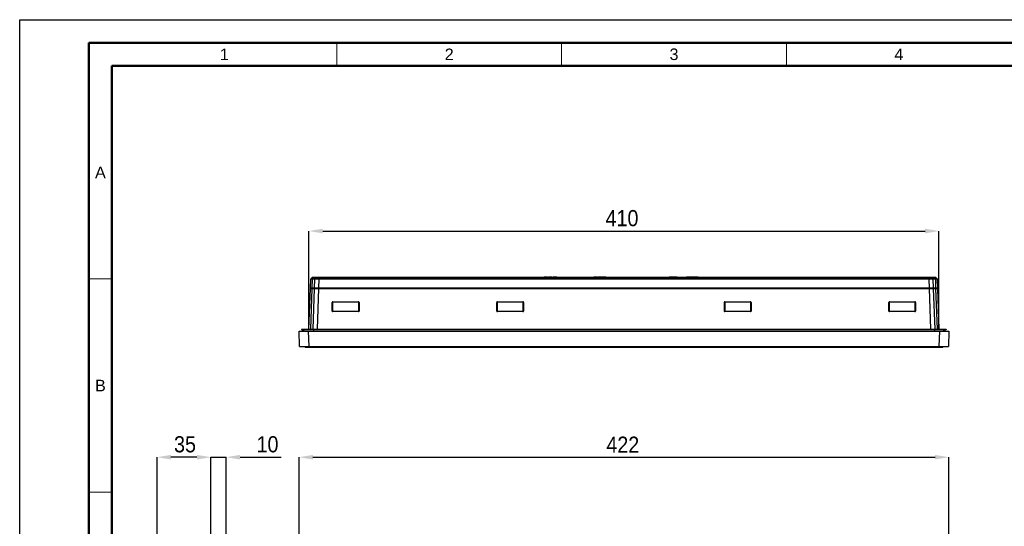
# Model space of a CAD drawing. Header units: millimetres. Extents: x 1316 to 1736, y 283 to 580.
# Tile 7 of 24: x 1316 to 1530, y 470 to 580. Entities that reach past the tile are written whole.
import ezdxf

# ---------------------------------------------------------------- set-up
doc = ezdxf.new("R2010")
doc.units = ezdxf.units.MM
doc.layers.add('Quote', color=7, linetype='Continuous')
doc.styles.add('SLDTEXTSTYLE9', font='GOTHIC.TTF', dxfattribs={"width": 0.913})
doc.styles.get("Standard").update_dxf_attribs({"font": 'arial.ttf'})
doc.dimstyles.new('SLDDIMSTYLE0', dxfattribs={"dimtxt": 3.5, "dimasz": 3, "dimexe": 0, "dimexo": 0.0625, "dimgap": 0.875, "dimtad": 1, "dimdec": 0, "dimlfac": 3, "dimrnd": 1e-09, "dimzin": 12, "dimdsep": 46, "dimtxsty": 'SLDTEXTSTYLE9', "dimcen": 0.09, "dimadec": 0, "dimazin": 3, "dimtfac": 1, "dimtdec": 0, "dimtmove": 0, "dimatfit": 0, "dimfxl": 1, "dimfrac": 2, "dimtolj": 1, "dimtzin": 12, "dimarcsym": 0})

# ---------------------------------------------------------------- blocks, each defined once
blk = doc.blocks.new('*D159')
at = {"layer": 'Quote', "color": 0, "lineweight": -2, "transparency": 16777216}
for p, q in [((1376.76, 464.91), (1376.76, 484.78)), ((1379.76, 484.78), (1514.66, 484.78)), ((1517.66, 464.91), (1517.66, 484.78))]:
    blk.add_line(p, q, dxfattribs=at)
at = {"layer": 'Quote', "color": 0, "lineweight": 18, "transparency": 16777216}
for points in [[(1379.76, 485.28), (1379.76, 484.28), (1376.76, 484.78)], [(1514.66, 485.28), (1514.66, 484.28), (1517.66, 484.78)]]:
    blk.add_solid(points, dxfattribs=at)
at = {"layer": 'Quote', "color": 0, "transparency": 16777216, "insert": (1446.96, 489.24), "char_height": 3.5, "attachment_point": 2, "style": 'SLDTEXTSTYLE9'}
blk.add_mtext('\\A1;422', dxfattribs=at)
blk = doc.blocks.new('*D163')
at = {"layer": 'Quote', "color": 0, "lineweight": -2, "transparency": 16777216}
for p, q in [((1378.92, 512.61), (1378.92, 533.77)), ((1381.92, 533.77), (1512.51, 533.77)), ((1515.51, 512.61), (1515.51, 533.77))]:
    blk.add_line(p, q, dxfattribs=at)
at = {"layer": 'Quote', "color": 0, "lineweight": 18, "transparency": 16777216}
for points in [[(1381.92, 534.27), (1381.92, 533.27), (1378.92, 533.77)], [(1512.51, 534.27), (1512.51, 533.27), (1515.51, 533.77)]]:
    blk.add_solid(points, dxfattribs=at)
at = {"layer": 'Quote', "color": 0, "transparency": 16777216, "insert": (1446.79, 538.32), "char_height": 3.5, "attachment_point": 2, "style": 'SLDTEXTSTYLE9'}
blk.add_mtext('\\A1;410', dxfattribs=at)
blk = doc.blocks.new('*D164')
at = {"layer": 'Quote', "color": 0, "lineweight": -2, "transparency": 16777216}
for p, q in [((1354.64, 484.78), (1351.64, 484.78)), ((1357.64, 466.9), (1357.64, 484.78)), ((1357.64, 484.78), (1360.98, 484.78)), ((1360.98, 466.72), (1360.98, 484.78)), ((1363.98, 484.78), (1372.88, 484.78))]:
    blk.add_line(p, q, dxfattribs=at)
at = {"layer": 'Quote', "color": 0, "lineweight": 18, "transparency": 16777216}
for points in [[(1354.64, 485.28), (1354.64, 484.28), (1357.64, 484.78)], [(1363.98, 485.28), (1363.98, 484.28), (1360.98, 484.78)]]:
    blk.add_solid(points, dxfattribs=at)
at = {"layer": 'Quote', "color": 0, "transparency": 16777216, "insert": (1369.93, 489.33), "char_height": 3.5, "attachment_point": 2, "style": 'SLDTEXTSTYLE9'}
blk.add_mtext('\\A1;10', dxfattribs=at)
blk = doc.blocks.new('*D165')
at = {"layer": 'Quote', "color": 0, "lineweight": -2, "transparency": 16777216}
for p, q in [((1345.98, 462.63), (1345.98, 484.78)), ((1354.64, 484.78), (1348.98, 484.78)), ((1357.64, 466.9), (1357.64, 484.78))]:
    blk.add_line(p, q, dxfattribs=at)
at = {"layer": 'Quote', "color": 0, "lineweight": 18, "transparency": 16777216}
for points in [[(1348.98, 485.28), (1348.98, 484.28), (1345.98, 484.78)], [(1354.64, 485.28), (1354.64, 484.28), (1357.64, 484.78)]]:
    blk.add_solid(points, dxfattribs=at)
at = {"layer": 'Quote', "color": 0, "transparency": 16777216, "insert": (1352.04, 489.33), "char_height": 3.5, "attachment_point": 2, "style": 'SLDTEXTSTYLE9'}
blk.add_mtext('\\A1;35', dxfattribs=at)

msp = doc.modelspace()

# ---------------------------------------------------------------- linework, layer by layer
at = {"lineweight": 50}
for p, q in [((1331.2, 287.55), (1331.2, 574.55)), ((1731.2, 574.55), (1331.2, 574.55)), ((1336.2, 292.55), (1336.2, 569.55)), ((1726.2, 569.55), (1336.2, 569.55))]:
    msp.add_line(p, q, dxfattribs=at)
at = {"lineweight": 18}
for p, q in [((1384.95, 574.55), (1384.95, 569.55)), ((1433.7, 574.55), (1433.7, 569.55)), ((1482.45, 574.55), (1482.45, 569.55)), ((1331.2, 523.39), (1336.2, 523.39)), ((1331.2, 477.22), (1336.2, 477.22))]:
    msp.add_line(p, q, dxfattribs=at)
at = {"color": 7, "linetype": 'Continuous', "lineweight": 25}
for p, q in [((1379.22, 521.38), (1379.29, 523.34)), ((1379.62, 523.7), (1379.31, 523.39)), ((1379.63, 523.35), (1379.56, 521.38)), ((1380.22, 523.35), (1379.63, 523.35)), ((1379.86, 523.7), (1379.64, 523.39)), ((1379.64, 523.39), (1380.23, 523.39)), ((1380.45, 523.7), (1379.86, 523.7)), ((1379.9, 523.72), (1380.48, 523.72)), ((1380.15, 521.38), (1380.22, 523.35)), ((1380.45, 523.7), (1380.23, 523.39)), ((1381.04, 523.34), (1380.97, 521.38)), ((1381.04, 523.72), (1513.39, 523.72)), ((1381.04, 523.7), (1381.04, 523.39)), ((1513.39, 523.7), (1381.04, 523.7)), ((1381.04, 523.39), (1513.39, 523.39)), ((1513.39, 523.34), (1381.04, 523.34)), ((1429.88, 523.77), (1429.88, 523.72)), ((1429.92, 523.77), (1429.92, 523.72)), ((1430.26, 523.77), (1430.26, 523.72)), ((1430.65, 523.77), (1430.26, 523.77)), ((1430.65, 523.77), (1430.65, 523.72)), ((1430.85, 523.77), (1430.85, 523.72)), ((1430.88, 523.77), (1430.88, 523.72)), ((1431.26, 523.77), (1431.26, 523.72)), ((1431.62, 523.77), (1431.62, 523.72)), ((1431.66, 523.77), (1431.66, 523.72)), ((1431.99, 523.77), (1431.84, 523.77)), ((1431.84, 523.77), (1431.84, 523.72)), ((1431.99, 523.77), (1431.99, 523.72)), ((1432.25, 523.77), (1432.25, 523.72)), ((1432.49, 523.77), (1432.49, 523.72)), ((1432.64, 523.77), (1432.49, 523.77)), ((1432.64, 523.77), (1432.64, 523.72)), ((1440.71, 523.77), (1440.71, 523.72)), ((1440.85, 523.77), (1440.71, 523.77)), ((1441.35, 523.77), (1440.85, 523.77)), ((1440.85, 523.77), (1440.85, 523.72)), ((1441.35, 523.77), (1441.35, 523.72)), ((1441.5, 523.77), (1441.35, 523.77)), ((1441.5, 523.77), (1441.5, 523.72)), ((1441.61, 523.77), (1441.61, 523.72)), ((1442.02, 523.77), (1441.61, 523.77)), ((1442.02, 523.77), (1442.02, 523.72)), ((1442.19, 523.77), (1442.02, 523.77)), ((1442.19, 523.77), (1442.19, 523.72)), ((1442.6, 523.77), (1442.19, 523.77)), ((1442.6, 523.77), (1442.6, 523.72)), ((1442.62, 523.77), (1442.62, 523.72)), ((1443.11, 523.77), (1442.62, 523.77)), ((1443.11, 523.77), (1443.11, 523.72)), ((1443.25, 523.77), (1443.11, 523.77)), ((1443.25, 523.77), (1443.25, 523.72)), ((1455.91, 523.77), (1455.91, 523.72)), ((1455.91, 523.77), (1456.37, 523.77)), ((1456.37, 523.77), (1456.46, 523.77)), ((1456.37, 523.77), (1456.37, 523.72)), ((1456.46, 523.77), (1456.46, 523.72)), ((1456.46, 523.77), (1456.91, 523.77)), ((1456.91, 523.77), (1456.91, 523.72)), ((1457.05, 523.77), (1457.05, 523.72)), ((1457.21, 523.77), (1457.05, 523.77)), ((1457.21, 523.77), (1457.21, 523.72)), ((1457.49, 523.77), (1457.21, 523.77)), ((1457.49, 523.77), (1457.49, 523.72)), ((1457.55, 523.77), (1457.55, 523.72)), ((1457.6, 523.77), (1457.6, 523.72)), ((1457.88, 523.77), (1457.6, 523.77)), ((1457.88, 523.77), (1457.88, 523.72)), ((1458.04, 523.77), (1457.88, 523.77)), ((1458.04, 523.77), (1458.04, 523.72)), ((1458.09, 523.77), (1458.09, 523.72)), ((1458.43, 523.77), (1458.43, 523.72)), ((1458.76, 523.77), (1458.76, 523.72)), ((1459.45, 523.77), (1460.12, 523.77)), ((1459.45, 523.77), (1459.45, 523.72)), ((1460.12, 523.77), (1460.12, 523.72)), ((1460.79, 523.77), (1460.79, 523.72)), ((1460.94, 523.77), (1460.79, 523.77)), ((1460.94, 523.77), (1460.94, 523.72)), ((1461.22, 523.77), (1460.94, 523.77)), ((1461.22, 523.77), (1461.22, 523.72)), ((1461.28, 523.77), (1461.28, 523.72)), ((1461.34, 523.77), (1461.34, 523.72)), ((1461.62, 523.77), (1461.34, 523.77)), ((1461.62, 523.77), (1461.62, 523.72)), ((1461.78, 523.77), (1461.62, 523.77)), ((1461.78, 523.77), (1461.78, 523.72)), ((1461.83, 523.77), (1461.83, 523.72)), ((1461.96, 523.77), (1461.83, 523.77)), ((1461.96, 523.77), (1461.96, 523.72)), ((1462.06, 523.77), (1461.96, 523.77)), ((1462.06, 523.77), (1462.06, 523.72)), ((1462.55, 523.77), (1462.06, 523.77)), ((1462.55, 523.77), (1462.55, 523.72)), ((1462.64, 523.77), (1462.64, 523.72)), ((1462.65, 523.77), (1462.65, 523.72)), ((1462.97, 523.77), (1462.97, 523.72)), ((1463.3, 523.77), (1463.3, 523.72)), ((1463.31, 523.72), (1463.31, 523.77)), ((1513.39, 523.7), (1513.39, 523.39)), ((1513.46, 521.38), (1513.39, 523.34)), ((1513.95, 523.72), (1514.53, 523.72)), ((1513.98, 523.7), (1514.2, 523.39)), ((1514.57, 523.7), (1513.98, 523.7)), ((1514.2, 523.39), (1514.78, 523.39)), ((1514.21, 523.35), (1514.28, 521.38)), ((1514.8, 523.35), (1514.21, 523.35)), ((1514.57, 523.7), (1514.78, 523.39)), ((1514.87, 521.38), (1514.8, 523.35)), ((1514.81, 523.7), (1515.12, 523.39)), ((1515.14, 523.34), (1515.21, 521.38)), ((1378.92, 512.55), (1379.22, 521.33)), ((1379.56, 521.38), (1379.22, 521.38)), ((1379.22, 521.33), (1379.56, 521.33)), ((1379.56, 521.33), (1379.26, 512.55)), ((1379.42, 521.33), (1379.42, 521.38)), ((1380.15, 521.38), (1379.56, 521.38)), ((1379.56, 521.33), (1380.15, 521.33)), ((1379.68, 521.33), (1379.68, 521.38)), ((1379.84, 512.55), (1380.15, 521.33)), ((1380.97, 521.38), (1380.15, 521.38)), ((1380.15, 521.33), (1380.97, 521.33)), ((1380.26, 521.33), (1380.26, 521.38)), ((1380.97, 521.33), (1380.67, 512.55)), ((1513.46, 521.38), (1380.97, 521.38)), ((1380.97, 521.33), (1380.97, 521.38)), ((1380.97, 521.33), (1513.45, 521.33)), ((1513.45, 521.33), (1514.28, 521.33)), ((1513.76, 512.55), (1513.45, 521.33)), ((1514.28, 521.38), (1513.46, 521.38)), ((1513.46, 521.33), (1513.46, 521.38)), ((1514.16, 521.33), (1514.16, 521.38)), ((1514.87, 521.38), (1514.28, 521.38)), ((1514.28, 521.33), (1514.87, 521.33)), ((1514.28, 521.33), (1514.59, 512.55)), ((1514.75, 521.33), (1514.75, 521.38)), ((1515.21, 521.38), (1514.87, 521.38)), ((1514.87, 521.33), (1515.21, 521.33)), ((1515.17, 512.55), (1514.87, 521.33)), ((1515.01, 521.33), (1515.01, 521.38)), ((1515.21, 521.33), (1515.51, 512.55)), ((1383.98, 516.45), (1383.98, 518.32)), ((1384.05, 518.32), (1384.05, 516.45)), ((1384.11, 518.45), (1389.65, 518.45)), ((1384.11, 518.38), (1384.11, 518.45)), ((1389.65, 518.38), (1384.11, 518.38)), ((1389.65, 518.45), (1389.65, 518.38)), ((1389.71, 516.45), (1389.71, 518.32)), ((1389.78, 518.32), (1389.78, 516.45)), ((1419.65, 516.45), (1419.65, 518.32)), ((1419.71, 518.32), (1419.71, 516.45)), ((1419.78, 518.45), (1425.31, 518.45)), ((1419.78, 518.38), (1419.78, 518.45)), ((1425.31, 518.38), (1419.78, 518.38)), ((1425.31, 518.45), (1425.31, 518.38)), ((1425.38, 516.45), (1425.38, 518.32)), ((1425.45, 518.32), (1425.45, 516.45)), ((1468.98, 516.45), (1468.98, 518.32)), ((1469.05, 518.32), (1469.05, 516.45)), ((1469.11, 518.45), (1474.65, 518.45)), ((1469.11, 518.38), (1469.11, 518.45)), ((1474.65, 518.38), (1469.11, 518.38)), ((1474.65, 518.45), (1474.65, 518.38)), ((1474.71, 516.45), (1474.71, 518.32)), ((1474.78, 518.32), (1474.78, 516.45)), ((1504.65, 516.45), (1504.65, 518.32)), ((1504.71, 518.32), (1504.71, 516.45)), ((1504.78, 518.45), (1510.31, 518.45)), ((1504.78, 518.38), (1504.78, 518.45)), ((1510.31, 518.38), (1504.78, 518.38)), ((1510.31, 518.45), (1510.31, 518.38)), ((1510.38, 516.45), (1510.38, 518.32)), ((1510.45, 518.32), (1510.45, 516.45)), ((1384.11, 516.38), (1389.65, 516.38)), ((1384.11, 516.38), (1384.11, 516.32)), ((1389.65, 516.32), (1384.11, 516.32)), ((1389.65, 516.32), (1389.65, 516.38)), ((1419.78, 516.38), (1425.31, 516.38)), ((1419.78, 516.38), (1419.78, 516.32)), ((1425.31, 516.32), (1419.78, 516.32)), ((1425.31, 516.32), (1425.31, 516.38)), ((1469.11, 516.38), (1474.65, 516.38)), ((1469.11, 516.38), (1469.11, 516.32)), ((1474.65, 516.32), (1469.11, 516.32)), ((1474.65, 516.32), (1474.65, 516.38)), ((1504.78, 516.38), (1504.78, 516.32)), ((1504.78, 516.38), (1510.31, 516.38)), ((1510.31, 516.32), (1504.78, 516.32)), ((1510.31, 516.32), (1510.31, 516.38)), ((1377.31, 512.55), (1377.31, 512.45)), ((1377.31, 512.55), (1379.88, 512.55)), ((1377.31, 512.45), (1379.88, 512.45)), ((1377.31, 512.45), (1377.93, 512.11)), ((1379.88, 512.55), (1379.88, 512.45)), ((1379.88, 512.55), (1514.55, 512.55)), ((1379.88, 512.45), (1514.55, 512.45)), ((1379.88, 512.45), (1379.88, 512.11)), ((1514.55, 512.55), (1514.55, 512.45)), ((1514.55, 512.55), (1517.11, 512.55)), ((1514.55, 512.45), (1514.55, 512.11)), ((1514.55, 512.45), (1517.11, 512.45)), ((1517.11, 512.45), (1516.5, 512.11)), ((1517.11, 512.55), (1517.11, 512.45)), ((1376.88, 508.78), (1376.76, 512.05)), ((1376.76, 512.05), (1378.76, 512.05)), ((1377.93, 512.11), (1379.88, 512.11)), ((1378.76, 512.05), (1378.88, 508.78)), ((1378.76, 512.05), (1515.67, 512.05)), ((1379.88, 512.11), (1514.55, 512.11)), ((1379.88, 512.05), (1379.88, 512.11)), ((1514.55, 512.11), (1516.5, 512.11)), ((1514.55, 512.05), (1514.55, 512.11)), ((1515.55, 508.78), (1515.67, 512.05)), ((1515.67, 512.05), (1517.66, 512.05)), ((1517.66, 512.05), (1517.55, 508.78)), ((1378.88, 508.72), (1376.95, 508.72)), ((1378.15, 508.55), (1377.98, 508.72)), ((1378.98, 508.55), (1378.15, 508.55)), ((1378.88, 508.78), (1515.55, 508.78)), ((1378.88, 508.72), (1378.88, 508.78)), ((1515.55, 508.72), (1378.88, 508.72)), ((1378.98, 508.55), (1378.98, 508.72)), ((1515.45, 508.55), (1378.98, 508.55)), ((1515.45, 508.72), (1515.45, 508.55)), ((1516.28, 508.55), (1515.45, 508.55)), ((1515.55, 508.72), (1515.55, 508.78)), ((1517.48, 508.72), (1515.55, 508.72)), ((1516.45, 508.72), (1516.28, 508.55))]:
    msp.add_line(p, q, dxfattribs=at)
msp.add_lwpolyline([(1316.2, 579.55), (1736.2, 579.55), (1736.2, 282.55), (1316.2, 282.55)], close=True)
at = {"color": 7, "linetype": 'Continuous', "lineweight": 25, "flags": 128}
for points in [[(1381.04, 523.39), (1381.04, 523.38), (1381.04, 523.38), (1381.04, 523.37), (1381.04, 523.37), (1381.04, 523.36), (1381.04, 523.36), (1381.04, 523.35), (1381.04, 523.34)], [(1381.04, 523.34), (1381.04, 523.34), (1381.04, 523.34)], [(1513.39, 523.39), (1513.39, 523.38), (1513.39, 523.38), (1513.39, 523.37), (1513.39, 523.37), (1513.39, 523.36), (1513.39, 523.36), (1513.39, 523.35), (1513.39, 523.34)]]:
    msp.add_lwpolyline(points, dxfattribs=at)
at = {"color": 7, "linetype": 'Continuous', "lineweight": 25}
for centre, radius, start, end in [((1379.36, 523.34), 0.0667, 134.9968, 177.9998), ((1515.07, 523.34), 0.0667, 2.0002, 45.0032), ((1384.11, 518.32), 0.133, 90, 180), ((1384, 517.84), 0.48, 84.0133, 91.9891), ((1384.11, 518.32), 0.0667, 90, 180), ((1389.65, 518.32), 0.133, 0, 90), ((1389.65, 518.32), 0.0667, 0, 90), ((1389.76, 517.84), 0.48, 88.0109, 95.9867), ((1419.78, 518.32), 0.133, 90, 180), ((1419.66, 517.84), 0.48, 84.0133, 91.9891), ((1419.78, 518.32), 0.0667, 90, 180), ((1425.31, 518.32), 0.133, 0, 90), ((1425.31, 518.32), 0.0667, 0, 90), ((1425.43, 517.84), 0.48, 88.0109, 95.9867), ((1469.11, 518.32), 0.133, 90, 180), ((1469, 517.84), 0.48, 84.0133, 91.9891), ((1469.11, 518.32), 0.0667, 90, 180), ((1474.65, 518.32), 0.133, 0, 90), ((1474.65, 518.32), 0.0667, 0, 90), ((1474.76, 517.84), 0.48, 88.0109, 95.9867), ((1504.78, 518.32), 0.133, 90, 180), ((1504.66, 517.84), 0.48, 84.0133, 91.9891), ((1504.78, 518.32), 0.0667, 90, 180), ((1510.31, 518.32), 0.133, 0, 90), ((1510.31, 518.32), 0.0667, 0, 90), ((1510.43, 517.84), 0.48, 88.0109, 95.9867), ((1384.11, 516.45), 0.133, 180, 270), ((1384, 515.97), 0.48, 84.0133, 91.9891), ((1384.11, 516.45), 0.0667, 180, 270), ((1389.65, 516.45), 0.133, 270, 0), ((1389.65, 516.45), 0.0667, 270, 0), ((1389.76, 515.97), 0.48, 88.0109, 95.9867), ((1419.78, 516.45), 0.133, 180, 270), ((1419.66, 515.97), 0.48, 84.0133, 91.9891), ((1419.78, 516.45), 0.0667, 180, 270), ((1425.31, 516.45), 0.133, 270, 0), ((1425.31, 516.45), 0.0667, 270, 0), ((1425.43, 515.97), 0.48, 88.0109, 95.9867), ((1469.11, 516.45), 0.133, 180, 270), ((1469, 515.97), 0.48, 84.0133, 91.9891), ((1469.11, 516.45), 0.0667, 180, 270), ((1474.65, 516.45), 0.133, 270, 0), ((1474.65, 516.45), 0.0667, 270, 0), ((1474.76, 515.97), 0.48, 88.0109, 95.9867), ((1504.78, 516.45), 0.133, 180, 270), ((1504.66, 515.97), 0.48, 84.0133, 91.9891), ((1504.78, 516.45), 0.0667, 180, 270), ((1510.31, 516.45), 0.133, 270, 0), ((1510.31, 516.45), 0.0667, 270, 0), ((1510.43, 515.97), 0.48, 88.0109, 95.9867), ((1377.92, 512.08), 0.0333, 270, 61.3895), ((1516.51, 512.08), 0.0333, 118.6105, 270), ((1376.95, 508.78), 0.0667, 182, 270), ((1517.48, 508.78), 0.0667, 270, 358)]:
    msp.add_arc(centre, radius, start, end, dxfattribs=at)
for centre, start_param, end_param in [((1378.88, 508.78), 3.141632, 4.71121), ((1515.55, 508.78), 4.713568, 6.283146)]:
    msp.add_ellipse(centre, major_axis=(2, 0), ratio=0.001161, start_param=start_param, end_param=end_param, dxfattribs=at)
for points, knots in [([(1379.31, 523.39), (1379.31, 523.39), (1379.3, 523.38), (1379.29, 523.36), (1379.29, 523.35), (1379.29, 523.34)], [0, 0, 0, 0, 0.2624331, 0.5958461, 1, 1, 1, 1]), ([(1379.63, 523.35), (1379.58, 523.35), (1379.53, 523.35), (1379.44, 523.35), (1379.41, 523.35), (1379.32, 523.35), (1379.29, 523.35), (1379.29, 523.34)], [0, 0, 0, 0, 0.25, 0.25, 0.5, 0.5, 1, 1, 1, 1]), ([(1379.31, 523.39), (1379.31, 523.39), (1379.32, 523.39), (1379.35, 523.39), (1379.37, 523.39), (1379.43, 523.39), (1379.46, 523.39), (1379.54, 523.39), (1379.59, 523.39), (1379.64, 523.39)], [0, 0, 0, 0, 0.25, 0.25, 0.5, 0.5, 0.75, 0.75, 1, 1, 1, 1]), ([(1379.86, 523.7), (1379.82, 523.7), (1379.79, 523.7), (1379.73, 523.7), (1379.7, 523.7), (1379.66, 523.7), (1379.64, 523.7), (1379.62, 523.7), (1379.62, 523.7), (1379.62, 523.7)], [0, 0, 0, 0, 0.25, 0.25, 0.5, 0.5, 0.75, 0.75, 1, 1, 1, 1]), ([(1379.66, 523.72), (1379.66, 523.72), (1379.67, 523.72), (1379.69, 523.72), (1379.7, 523.72), (1379.74, 523.72), (1379.77, 523.72), (1379.82, 523.72), (1379.86, 523.72), (1379.9, 523.72)], [0, 0, 0, 0, 0.25, 0.25, 0.5, 0.5, 0.75, 0.75, 1, 1, 1, 1]), ([(1381.04, 523.34), (1380.96, 523.35), (1380.89, 523.35), (1380.74, 523.35), (1380.67, 523.35), (1380.52, 523.35), (1380.46, 523.35), (1380.33, 523.35), (1380.27, 523.35), (1380.22, 523.35)], [0, 0, 0, 0, 0.25, 0.25, 0.5, 0.5, 0.75, 0.75, 1, 1, 1, 1]), ([(1380.23, 523.39), (1380.28, 523.39), (1380.34, 523.39), (1380.47, 523.39), (1380.53, 523.39), (1380.74, 523.39), (1380.89, 523.39), (1381.04, 523.39)], [0, 0, 0, 0, 0.25, 0.25, 0.5, 0.5, 1, 1, 1, 1]), ([(1381.04, 523.7), (1380.99, 523.7), (1380.93, 523.7), (1380.82, 523.7), (1380.77, 523.7), (1380.67, 523.7), (1380.62, 523.7), (1380.53, 523.7), (1380.49, 523.7), (1380.45, 523.7)], [0, 0, 0, 0, 0.25, 0.25, 0.5, 0.5, 0.75, 0.75, 1, 1, 1, 1]), ([(1380.48, 523.72), (1380.52, 523.72), (1380.56, 523.72), (1380.64, 523.72), (1380.69, 523.72), (1380.79, 523.72), (1380.83, 523.72), (1380.94, 523.72), (1380.99, 523.72), (1381.04, 523.72)], [0, 0, 0, 0, 0.25, 0.25, 0.5, 0.5, 0.75, 0.75, 1, 1, 1, 1]), ([(1381.04, 523.39), (1381.04, 523.39), (1381.04, 523.39), (1381.04, 523.39), (1381.04, 523.39), (1381.04, 523.39), (1381.04, 523.39)], [0, 0, 0, 0, 0.000001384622, 0.000001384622, 0.000001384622, 0.000001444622, 0.000001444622, 0.000001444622, 0.000001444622]), ([(1430.26, 523.77), (1430.25, 523.77), (1430.24, 523.77), (1430.21, 523.77), (1430.18, 523.77), (1430.16, 523.77), (1430.14, 523.77), (1430.11, 523.77), (1430.09, 523.77), (1430.07, 523.77), (1430.04, 523.77), (1430.01, 523.77), (1429.98, 523.77), (1429.96, 523.77), (1429.94, 523.77), (1429.93, 523.77), (1429.92, 523.77), (1429.92, 523.77), (1429.92, 523.77)], [0, 0, 0, 0, 0.058732, 0.114603, 0.167657, 0.217967, 0.265775, 0.311171, 0.353792, 0.394745, 0.472806, 0.549192, 0.62478, 0.702625, 0.779741, 0.854063, 0.927155, 1, 1, 1, 1]), ([(1431.26, 523.77), (1431.24, 523.77), (1431.21, 523.77), (1431.15, 523.77), (1431.1, 523.77), (1431.07, 523.77), (1431.04, 523.77), (1431.02, 523.77), (1431, 523.77), (1430.98, 523.77), (1430.97, 523.77), (1430.95, 523.77), (1430.94, 523.77), (1430.92, 523.77), (1430.9, 523.77), (1430.89, 523.77), (1430.88, 523.77), (1430.88, 523.77), (1430.88, 523.77)], [0, 0, 0, 0, 0.100475, 0.195644, 0.286083, 0.372983, 0.415026, 0.456052, 0.495939, 0.535566, 0.574087, 0.612519, 0.651081, 0.689513, 0.766237, 0.84235, 0.919974, 1, 1, 1, 1]), ([(1431.62, 523.77), (1431.62, 523.77), (1431.62, 523.77), (1431.61, 523.77), (1431.59, 523.77), (1431.58, 523.77), (1431.56, 523.77), (1431.55, 523.77), (1431.54, 523.77), (1431.52, 523.77), (1431.5, 523.77), (1431.49, 523.77), (1431.47, 523.77), (1431.44, 523.77), (1431.4, 523.77), (1431.36, 523.77), (1431.31, 523.77), (1431.28, 523.77), (1431.26, 523.77)], [0, 0, 0, 0, 0.074995, 0.149165, 0.223664, 0.300412, 0.33957, 0.378921, 0.418096, 0.45823, 0.498427, 0.539708, 0.582216, 0.625824, 0.715481, 0.807384, 0.901634, 1, 1, 1, 1]), ([(1432.25, 523.77), (1432.24, 523.77), (1432.22, 523.77), (1432.19, 523.77), (1432.16, 523.77), (1432.13, 523.77), (1432.11, 523.77), (1432.08, 523.77), (1432.07, 523.77), (1432.05, 523.77), (1432.03, 523.77), (1432.02, 523.77), (1432.01, 523.77), (1432, 523.77), (1432, 523.77), (1431.99, 523.77), (1431.99, 523.77), (1431.99, 523.77), (1431.99, 523.77)], [0, 0, 0, 0, 0.069477, 0.134153, 0.194032, 0.249814, 0.302261, 0.351905, 0.399506, 0.445621, 0.493724, 0.54658, 0.604769, 0.66939, 0.740897, 0.819837, 0.905972, 1, 1, 1, 1]), ([(1432.49, 523.77), (1432.49, 523.77), (1432.49, 523.77), (1432.49, 523.77), (1432.49, 523.77), (1432.49, 523.77), (1432.48, 523.77), (1432.48, 523.77), (1432.48, 523.77), (1432.47, 523.77), (1432.46, 523.77), (1432.44, 523.77), (1432.42, 523.77), (1432.39, 523.77), (1432.36, 523.77), (1432.33, 523.77), (1432.29, 523.77), (1432.26, 523.77), (1432.25, 523.77)], [0, 0, 0, 0, 0.06814, 0.131478, 0.190514, 0.245276, 0.295444, 0.341135, 0.382821, 0.420216, 0.489633, 0.556579, 0.623721, 0.692399, 0.763564, 0.837802, 0.915926, 1, 1, 1, 1]), ([(1457.55, 523.77), (1457.54, 523.77), (1457.52, 523.77), (1457.5, 523.77), (1457.49, 523.77)], [0, 0, 0, 0, 0.496441, 1, 1, 1, 1]), ([(1457.6, 523.77), (1457.6, 523.77), (1457.59, 523.77), (1457.57, 523.77), (1457.56, 523.77), (1457.55, 523.77), (1457.55, 523.77)], [0, 0, 0, 0, 0.265687, 0.519738, 0.765585, 1, 1, 1, 1]), ([(1458.43, 523.77), (1458.41, 523.77), (1458.39, 523.77), (1458.35, 523.77), (1458.31, 523.77), (1458.28, 523.77), (1458.25, 523.77), (1458.22, 523.77), (1458.2, 523.77), (1458.18, 523.77), (1458.16, 523.77), (1458.14, 523.77), (1458.13, 523.77), (1458.12, 523.77), (1458.11, 523.77), (1458.11, 523.77), (1458.1, 523.77), (1458.1, 523.77), (1458.1, 523.77), (1458.1, 523.77), (1458.1, 523.77), (1458.09, 523.77), (1458.09, 523.77)], [0, 0, 0, 0, 0.056724, 0.111437, 0.164368, 0.216435, 0.267641, 0.31736, 0.367473, 0.41821, 0.471404, 0.527966, 0.588061, 0.652134, 0.686345, 0.723264, 0.76261, 0.804739, 0.84943, 0.896711, 0.94689, 1, 1, 1, 1]), ([(1458.76, 523.77), (1458.76, 523.77), (1458.76, 523.77), (1458.76, 523.77), (1458.75, 523.77), (1458.75, 523.77), (1458.74, 523.77), (1458.74, 523.77), (1458.73, 523.77), (1458.72, 523.77), (1458.71, 523.77), (1458.7, 523.77), (1458.69, 523.77), (1458.67, 523.77), (1458.66, 523.77), (1458.64, 523.77), (1458.63, 523.77), (1458.61, 523.77), (1458.59, 523.77), (1458.57, 523.77), (1458.55, 523.77), (1458.53, 523.77), (1458.5, 523.77), (1458.48, 523.77), (1458.45, 523.77), (1458.44, 523.77), (1458.43, 523.77)], [0, 0, 0, 0, 0.063114, 0.123615, 0.180974, 0.235261, 0.287101, 0.336031, 0.382382, 0.426334, 0.468211, 0.50825, 0.546628, 0.58365, 0.618994, 0.653583, 0.687156, 0.720422, 0.75323, 0.78626, 0.819504, 0.853545, 0.888308, 0.923996, 0.96135, 1, 1, 1, 1]), ([(1461.28, 523.77), (1461.27, 523.77), (1461.26, 523.77), (1461.24, 523.77), (1461.22, 523.77)], [0, 0, 0, 0, 0.496441, 1, 1, 1, 1]), ([(1461.34, 523.77), (1461.33, 523.77), (1461.32, 523.77), (1461.31, 523.77), (1461.29, 523.77), (1461.28, 523.77), (1461.28, 523.77)], [0, 0, 0, 0, 0.265687, 0.519738, 0.765585, 1, 1, 1, 1]), ([(1462.97, 523.77), (1462.96, 523.77), (1462.93, 523.77), (1462.9, 523.77), (1462.87, 523.77), (1462.84, 523.77), (1462.81, 523.77), (1462.78, 523.77), (1462.76, 523.77), (1462.74, 523.77), (1462.72, 523.77), (1462.7, 523.77), (1462.69, 523.77), (1462.67, 523.77), (1462.66, 523.77), (1462.66, 523.77), (1462.65, 523.77), (1462.65, 523.77), (1462.65, 523.77)], [0, 0, 0, 0, 0.0747119, 0.1455392, 0.2133391, 0.2786151, 0.3420942, 0.4038901, 0.4650634, 0.5265767, 0.5873283, 0.6463805, 0.7043453, 0.7616719, 0.8194179, 0.8780394, 0.9377955, 1, 1, 1, 1]), ([(1463.3, 523.77), (1463.3, 523.77), (1463.3, 523.77), (1463.29, 523.77), (1463.28, 523.77), (1463.27, 523.77), (1463.26, 523.77), (1463.24, 523.77), (1463.22, 523.77), (1463.2, 523.77), (1463.18, 523.77), (1463.16, 523.77), (1463.13, 523.77), (1463.1, 523.77), (1463.07, 523.77), (1463.04, 523.77), (1463, 523.77), (1462.98, 523.77), (1462.97, 523.77)], [0, 0, 0, 0, 0.070675, 0.137493, 0.201473, 0.262869, 0.32255, 0.380737, 0.43822, 0.495487, 0.553484, 0.611346, 0.670644, 0.731587, 0.794183, 0.859445, 0.928208, 1, 1, 1, 1]), ([(1513.39, 523.72), (1513.44, 523.72), (1513.49, 523.72), (1513.59, 523.72), (1513.64, 523.72), (1513.74, 523.72), (1513.78, 523.72), (1513.87, 523.72), (1513.91, 523.72), (1513.95, 523.72)], [0, 0, 0, 0, 0.25, 0.25, 0.5, 0.5, 0.75, 0.75, 1, 1, 1, 1]), ([(1513.98, 523.7), (1513.94, 523.7), (1513.9, 523.7), (1513.81, 523.7), (1513.76, 523.7), (1513.66, 523.7), (1513.6, 523.7), (1513.5, 523.7), (1513.44, 523.7), (1513.39, 523.7)], [0, 0, 0, 0, 0.25, 0.25, 0.5, 0.5, 0.75, 0.75, 1, 1, 1, 1]), ([(1513.39, 523.39), (1513.46, 523.39), (1513.54, 523.39), (1513.68, 523.39), (1513.76, 523.39), (1513.9, 523.39), (1513.96, 523.39), (1514.09, 523.39), (1514.14, 523.39), (1514.2, 523.39)], [0, 0, 0, 0, 0.25, 0.25, 0.5, 0.5, 0.75, 0.75, 1, 1, 1, 1]), ([(1513.39, 523.39), (1513.39, 523.39), (1513.39, 523.39), (1513.39, 523.39), (1513.39, 523.39), (1513.39, 523.39), (1513.39, 523.39)], [-0.00000006, -0.00000006, -0.00000006, -0.00000006, 0, 0, 0, 0.000001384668, 0.000001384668, 0.000001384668, 0.000001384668]), ([(1513.39, 523.39), (1513.39, 523.39), (1513.39, 523.38), (1513.39, 523.36), (1513.39, 523.35), (1513.39, 523.34)], [0, 0, 0, 0, 0.2624331, 0.5958461, 1, 1, 1, 1]), ([(1514.21, 523.35), (1514.16, 523.35), (1514.1, 523.35), (1513.97, 523.35), (1513.9, 523.35), (1513.69, 523.35), (1513.54, 523.35), (1513.39, 523.34)], [0, 0, 0, 0, 0.25, 0.25, 0.5, 0.5, 1, 1, 1, 1]), ([(1513.39, 523.34), (1513.39, 523.34), (1513.39, 523.34), (1513.39, 523.34), (1513.39, 523.34), (1513.39, 523.34), (1513.39, 523.34)], [0, 0, 0, 0, 0.000001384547, 0.000001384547, 0.000001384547, 0.000002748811, 0.000002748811, 0.000002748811, 0.000002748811]), ([(1514.53, 523.72), (1514.57, 523.72), (1514.6, 523.72), (1514.66, 523.72), (1514.69, 523.72), (1514.72, 523.72), (1514.74, 523.72), (1514.76, 523.72), (1514.77, 523.72), (1514.77, 523.72)], [0, 0, 0, 0, 0.25, 0.25, 0.5, 0.5, 0.75, 0.75, 1, 1, 1, 1]), ([(1514.81, 523.7), (1514.81, 523.7), (1514.81, 523.7), (1514.79, 523.7), (1514.77, 523.7), (1514.73, 523.7), (1514.7, 523.7), (1514.64, 523.7), (1514.61, 523.7), (1514.57, 523.7)], [0, 0, 0, 0, 0.25, 0.25, 0.5, 0.5, 0.75, 0.75, 1, 1, 1, 1]), ([(1514.78, 523.39), (1514.84, 523.39), (1514.88, 523.39), (1514.97, 523.39), (1515, 523.39), (1515.09, 523.39), (1515.12, 523.39), (1515.12, 523.39)], [0, 0, 0, 0, 0.25, 0.25, 0.5, 0.5, 1, 1, 1, 1]), ([(1515.14, 523.34), (1515.14, 523.35), (1515.13, 523.35), (1515.1, 523.35), (1515.08, 523.35), (1515.02, 523.35), (1514.98, 523.35), (1514.9, 523.35), (1514.85, 523.35), (1514.8, 523.35)], [0, 0, 0, 0, 0.25, 0.25, 0.5, 0.5, 0.75, 0.75, 1, 1, 1, 1]), ([(1515.12, 523.39), (1515.12, 523.39), (1515.13, 523.38), (1515.14, 523.36), (1515.14, 523.35), (1515.14, 523.34)], [0, 0, 0, 0, 0.262435, 0.595847, 1, 1, 1, 1])]:
    msp.add_open_spline(points, degree=3, knots=knots, dxfattribs=at)
for points in [[(1379.62, 523.7), (1379.63, 523.71), (1379.65, 523.72), (1379.66, 523.72)], [(1379.64, 523.39), (1379.64, 523.38), (1379.63, 523.37), (1379.63, 523.35)], [(1379.86, 523.7), (1379.87, 523.71), (1379.88, 523.72), (1379.9, 523.72)], [(1380.23, 523.39), (1380.22, 523.38), (1380.22, 523.37), (1380.22, 523.35)], [(1380.45, 523.7), (1380.46, 523.71), (1380.47, 523.72), (1380.48, 523.72)], [(1381.04, 523.7), (1381.04, 523.71), (1381.04, 523.72), (1381.04, 523.72)], [(1381.04, 523.39), (1381.04, 523.38), (1381.04, 523.36), (1381.04, 523.34)], [(1513.39, 523.7), (1513.39, 523.71), (1513.39, 523.72), (1513.39, 523.72)], [(1513.98, 523.7), (1513.97, 523.71), (1513.96, 523.72), (1513.95, 523.72)], [(1514.2, 523.39), (1514.21, 523.38), (1514.21, 523.37), (1514.21, 523.35)], [(1514.57, 523.7), (1514.56, 523.71), (1514.55, 523.72), (1514.53, 523.72)], [(1514.81, 523.7), (1514.8, 523.71), (1514.78, 523.72), (1514.77, 523.72)], [(1514.78, 523.39), (1514.79, 523.38), (1514.8, 523.37), (1514.8, 523.35)]]:
    msp.add_open_spline(points, degree=3, dxfattribs=at)
at = {"color": 7, "linetype": 'Continuous', "lineweight": 0}
for p in [(1378.92, 512.55), (1515.51, 512.55)]:
    msp.add_point(p, dxfattribs=at)

# ---------------------------------------------------------------- texts
at = {"lineweight": 50, "char_height": 2.5, "attachment_point": 5}
for s, width, insert in [('1', 48.75, (1360.57, 572.05)), ('2', 48.75, (1409.32, 572.05)), ('3', 48.75, (1458.07, 572.05)), ('4', 48.75, (1506.82, 572.05)), ('A', 5, (1333.7, 546.47)), ('B', 5, (1333.7, 500.3))]:
    msp.add_mtext_dynamic_manual_height_columns(s, width=width, gutter_width=12.5, heights=[0], dxfattribs=dict(at, insert=insert))

# ---------------------------------------------------------------- dimensions: what is measured, and where the dimension line sits
at = {"layer": 'Quote'}
for base, p1, p2, picture, middle in [((1515.51, 533.77), (1378.92, 512.55), (1515.51, 512.55), '*D163', (1446.79, 533.77)), ((1345.98, 484.78), (1357.64, 466.84), (1345.98, 462.56), '*D165', (1352.04, 484.78)), ((1360.98, 484.78), (1357.64, 466.84), (1360.98, 466.66), '*D164', (1369.93, 484.78))]:
    dim = msp.add_linear_dim(base=base, p1=p1, p2=p2, dimstyle='SLDDIMSTYLE0', dxfattribs=at)
    dim.commit()
    dim.dimension.update_dxf_attribs({"geometry": picture, "text_midpoint": middle, "dimtype": 160})
dim = msp.add_linear_dim(base=(1517.66, 484.78), p1=(1376.76, 464.84), p2=(1517.66, 464.84), text='422', dimstyle='SLDDIMSTYLE0', dxfattribs=at)
dim.commit()
dim.dimension.update_dxf_attribs({"geometry": '*D159', "text_midpoint": (1446.96, 484.78), "dimtype": 160})

doc.saveas('drawing.dxf')
